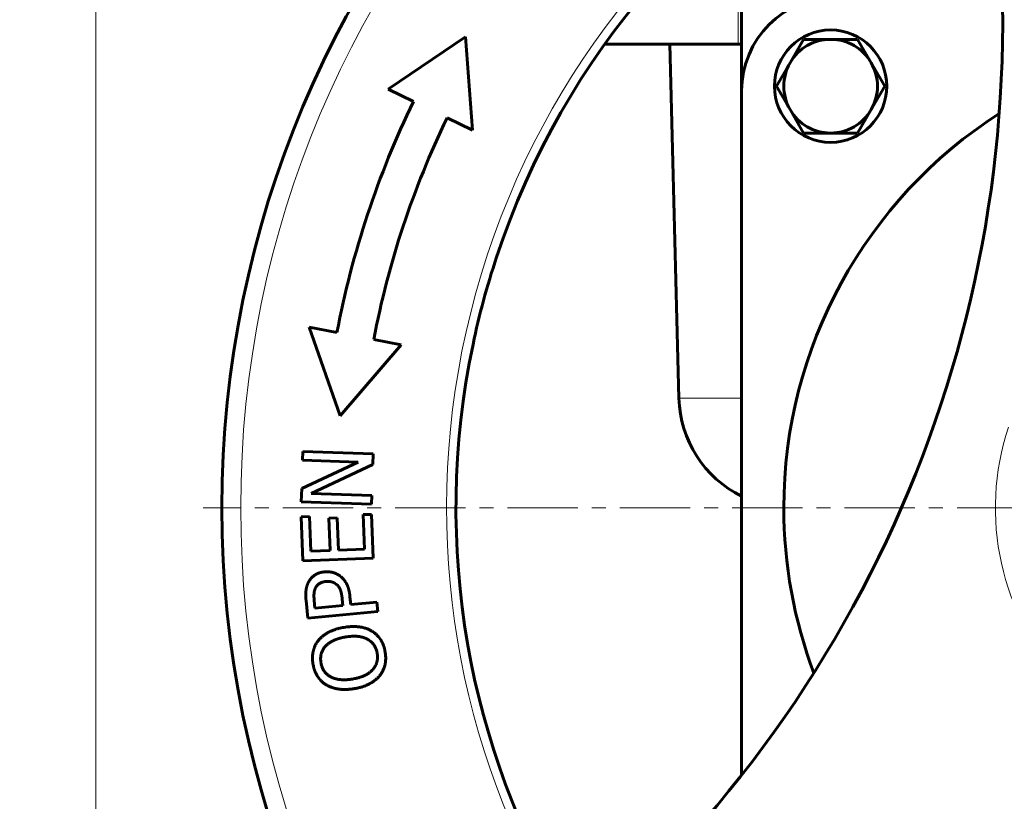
# Model space of a CAD drawing. Header units: millimetres. Extents: x -208 to 689, y -548 to 352.
# Tile 8 of 30: x -208 to -102, y 55 to 138. Entities that reach past the tile are written whole.
import ezdxf

# ---------------------------------------------------------------- set-up
doc = ezdxf.new("R2010")
doc.units = ezdxf.units.MM
for name, pattern in [('K5LT_AXLED', [12, 7.5, -1.5, 1.5, -1.5]), ('K5LT_BASIC', [0]), ('K5LT_THIN', [0])]:
    doc.linetypes.add(name, pattern=pattern)
doc.styles.add('KDIMTEXTSTYLE', font='GOST_AU.SHX', dxfattribs={"width": 0.96, "oblique": 15, "height": 5})
doc.styles.add('KTEXTSTYLE', font='GOST_AU.SHX', dxfattribs={"width": 0.96, "height": 5})
doc.dimstyles.new('KDIMSTYLE (1.00)', dxfattribs={"dimtxt": 5, "dimasz": 1, "dimexe": 2, "dimexo": 0, "dimgap": 1, "dimtad": 1, "dimtxsty": 'KDIMTEXTSTYLE', "dimsah": 1, "dimcen": 0, "dimdle": 1, "dimadec": 0, "dimazin": 0, "dimtfac": 0.667, "dimtmove": 0, "dimatfit": 3, "dimfxl": 1, "dimtvp": 1, "dimtolj": 1, "dimtzin": 0, "dimarcsym": 0})

# ---------------------------------------------------------------- blocks, each defined once
blk = doc.blocks.new('U0')
at = {"color": 30, "linetype": 'K5LT_AXLED', "lineweight": 18, "true_color": 0xff8000}
blk.add_line((-76, 86), (-188, 86), dxfattribs=at)
blk = doc.blocks.new('D0')
for points in [[(-198.81, 328.15), (-199.47, 333.15), (-200.13, 328.15), (-199.47, 328.65)], [(-199.47, 3), (-198.81, 8), (-199.47, 7.5), (-200.13, 8)]]:
    blk.add_hatch(color=7).paths.add_polyline_path(points)
at = {"color": 7, "linetype": 'K5LT_THIN', "lineweight": 18}
for p, q in [((0, 333.15), (-201.47, 333.15)), ((-200.13, 328.15), (-199.47, 333.15)), ((-199.47, 333.15), (-198.81, 328.15)), ((-199.47, 3), (-199.47, 333.15)), ((-199.47, 328.65), (-200.13, 328.15)), ((-198.81, 328.15), (-199.47, 328.65)), ((-199.47, 3), (-200.13, 8)), ((-200.13, 8), (-199.47, 7.5)), ((-199.47, 7.5), (-198.81, 8)), ((-198.81, 8), (-199.47, 3)), ((3.75, 3), (-201.47, 3))]:
    blk.add_line(p, q, dxfattribs=at)
blk.add_wipeout([(-200.47, 152.53), (-207.6, 152.53), (-207.6, 163.04), (-200.47, 163.04)])
at = {"color": 7, "insert": (-207, 152.53), "char_height": 5, "attachment_point": 1, "rotation": 90, "style": 'KTEXTSTYLE'}
blk.add_mtext('\\H3.5;\\W0.965;\\Q15;\\Q15;\\H5.00;329', dxfattribs=at)
blk = doc.blocks.new('KDIMARROW_01')
blk.add_hatch(color=0).paths.add_polyline_path([(0, 0), (-5, 0.66), (-4.5, 0), (-5, -0.66)])
at = {"color": 0, "linetype": 'K5LT_THIN', "lineweight": 18}
for p, q in [((-4.5, 0), (-5, 0.66)), ((-5, 0.66), (0, 0)), ((0, 0), (-5, -0.66)), ((-5, -0.66), (-4.5, 0)), ((0, 0), (-1, 0))]:
    blk.add_line(p, q, dxfattribs=at)

msp = doc.modelspace()

# ---------------------------------------------------------------- linework, layer by layer
at = {"color": 7, "linetype": 'K5LT_THIN', "lineweight": 18}
for p, q in [((-130.881, 141.5), (-130.881, 135.5)), ((-130.5, 97.686), (-137.197, 97.686))]:
    msp.add_line(p, q, dxfattribs=at)
at = {"color": 150, "linetype": 'K5LT_BASIC', "lineweight": 60, "true_color": 0x0080ff}
for p, q in [((-130.5, 130.5), (-130.5, 141.5)), ((-159.981, 136.284), (-168.255, 130.668)), ((-159.255, 126.31), (-159.981, 136.284)), ((-125.33, 133.5), (-123.887, 136)), ((-123.887, 136), (-121, 136)), ((-121, 136), (-118.113, 136)), ((-118.113, 136), (-116.67, 133.5)), ((-130.881, 135.5), (-145.1, 135.5)), ((-137.197, 97.686), (-138.187, 135.5)), ((-130.881, 135.5), (-130.5, 135.5)), ((-126.774, 131), (-125.33, 133.5)), ((-116.67, 133.5), (-115.226, 131)), ((-168.255, 130.668), (-165.555, 129.361)), ((-130.5, 57.464), (-130.5, 130.5)), ((-125.33, 128.5), (-126.774, 131)), ((-115.226, 131), (-116.67, 128.5)), ((-123.887, 126), (-125.33, 128.5)), ((-116.67, 128.5), (-118.113, 126)), ((-161.955, 127.618), (-159.255, 126.31)), ((-121, 126), (-123.887, 126)), ((-118.113, 126), (-121, 126)), ((-176.673, 105.269), (-173.39, 95.823)), ((-173.726, 104.705), (-176.673, 105.269)), ((-173.39, 95.823), (-166.851, 103.389)), ((-166.851, 103.389), (-169.797, 103.953)), ((-177.358, 91.998), (-177.389, 91.068)), ((-169.862, 91.753), (-177.358, 91.998)), ((-169.899, 90.635), (-169.862, 91.753)), ((-171.454, 90.874), (-177.487, 88.049)), ((-177.389, 91.068), (-171.454, 90.874)), ((-176.47, 87.53), (-169.899, 90.635)), ((-177.487, 88.049), (-177.533, 86.634)), ((-170.007, 87.318), (-176.47, 87.53)), ((-170.037, 86.389), (-170.007, 87.318)), ((-177.533, 86.634), (-170.037, 86.389)), ((-170.032, 85.296), (-170.919, 85.265)), ((-170.919, 85.265), (-170.791, 81.572)), ((-169.869, 80.606), (-170.032, 85.296)), ((-176.641, 85.066), (-177.528, 85.035)), ((-177.528, 85.035), (-177.365, 80.346)), ((-176.513, 81.373), (-176.641, 85.066)), ((-173.692, 84.919), (-174.579, 84.888)), ((-174.579, 84.888), (-174.46, 81.444)), ((-173.573, 81.475), (-173.692, 84.919)), ((-174.46, 81.444), (-176.513, 81.373)), ((-170.791, 81.572), (-173.573, 81.475)), ((-177.365, 80.346), (-169.869, 80.606)), ((-177.016, 76.099), (-176.836, 74.224)), ((-176.072, 75.299), (-176.151, 76.121)), ((-173.161, 76.262), (-173.096, 75.584)), ((-172.249, 75.666), (-172.329, 76.507)), ((-169.466, 75.933), (-172.249, 75.666)), ((-169.37, 74.941), (-169.466, 75.933)), ((-176.836, 74.224), (-169.37, 74.941)), ((-173.096, 75.584), (-176.072, 75.299))]:
    msp.add_line(p, q, dxfattribs=at)
for centre, radius in [((-76, 86), 110), ((-121, 131), 6)]:
    msp.add_circle(centre, radius, dxfattribs=at)
at = {"color": 7, "linetype": 'K5LT_THIN', "lineweight": 18}
msp.add_circle((-76, 86), 108, dxfattribs=at)
for radius, start, end in [(86, 345.84839, 161.66469), (86, 161.66469, 337.48099), (27.401, 161.66469, 346.36598)]:
    msp.add_arc((-76, 86), radius, start, end, dxfattribs=at)
at = {"color": 150, "linetype": 'K5LT_BASIC', "lineweight": 60, "true_color": 0x0080ff}
for centre, radius, start, end in [((-76, 86), 85, 344.70693, 161.66469), ((-232.623, 137.905), 130, 313.74887, 9.58052), ((-120.5, 130.5), 10, 90, 180), ((-121, 131), 5, 90, 150), ((-121, 131), 5, 30, 90), ((-121, 131), 5, 150, 210), ((-121, 131), 5, 330, 30), ((-76, 86), 99.5, 154.16469, 169.16469), ((-121, 131), 5, 210, 270), ((-121, 131), 5, 270, 330), ((-76, 86), 95.5, 154.16469, 169.16469), ((-76, 86), 50, 122.67622, 180), ((-76, 86), 85, 161.66469, 168.15764), ((-76, 86), 85, 168.15764, 338.62246), ((-125.201, 98), 12, 181.5, 243.79534), ((-76, 86), 50, 180, 200.65317)]:
    msp.add_arc(centre, radius, start, end, dxfattribs=at)
for points, knots in [([(-175.039, 79.159), (-175.083, 79.155), (-175.148, 79.147), (-175.232, 79.135), (-175.295, 79.124), (-175.366, 79.11), (-175.435, 79.094), (-175.504, 79.076), (-175.583, 79.054), (-175.672, 79.024), (-175.763, 78.989), (-175.841, 78.955), (-175.908, 78.922), (-175.954, 78.897), (-175.992, 78.875), (-176.024, 78.856), (-176.063, 78.831), (-176.101, 78.806), (-176.131, 78.784), (-176.163, 78.761), (-176.205, 78.729), (-176.261, 78.684), (-176.314, 78.638), (-176.384, 78.572), (-176.539, 78.411), (-176.661, 78.238), (-176.738, 78.098)], [0, 0, 0, 0, 0.0530484, 0.0797377, 0.1063796, 0.1329138, 0.1735843, 0.1986931, 0.2278357, 0.2841369, 0.3282459, 0.3650335, 0.4056008, 0.436653, 0.4422253, 0.4707089, 0.4912853, 0.511673, 0.5382747, 0.5479905, 0.571326, 0.6173104, 0.6576106, 0.6783607, 0.7650587, 1, 1, 1, 1]), ([(-173.318, 78.665), (-173.329, 78.674), (-173.352, 78.692), (-173.386, 78.72), (-173.421, 78.746), (-173.458, 78.772), (-173.495, 78.798), (-173.534, 78.823), (-173.574, 78.848), (-173.616, 78.872), (-173.659, 78.896), (-173.704, 78.92), (-173.752, 78.943), (-173.801, 78.966), (-173.853, 78.988), (-173.907, 79.01), (-173.963, 79.03), (-174.022, 79.05), (-174.077, 79.068), (-174.118, 79.079), (-174.16, 79.091), (-174.207, 79.103), (-174.251, 79.113), (-174.293, 79.122), (-174.335, 79.13), (-174.389, 79.139), (-174.431, 79.146), (-174.473, 79.152), (-174.522, 79.157), (-174.569, 79.162), (-174.612, 79.165), (-174.654, 79.168), (-174.712, 79.17), (-174.758, 79.171), (-174.801, 79.171), (-174.845, 79.171), (-174.898, 79.169), (-174.942, 79.167), (-174.966, 79.165), (-174.997, 79.163), (-175.019, 79.161), (-175.039, 79.159)], [0, 0, 0, 0, 0.0252001, 0.0505154, 0.0759439, 0.1016748, 0.1275434, 0.1540043, 0.1808827, 0.20842, 0.2361928, 0.2648796, 0.2942586, 0.3248186, 0.3559086, 0.3881489, 0.4210655, 0.4549017, 0.4891369, 0.5153509, 0.5238695, 0.5586104, 0.593169, 0.597319, 0.6273765, 0.661274, 0.6838969, 0.6950202, 0.7285834, 0.7620854, 0.769602, 0.79552, 0.8289888, 0.8610687, 0.8676798, 0.8964198, 0.9306071, 0.9512574, 0.9651328, 0.9688453, 1, 1, 1, 1]), ([(-176.738, 78.098), (-176.746, 78.085), (-176.761, 78.057), (-176.782, 78.016), (-176.796, 77.988), (-176.81, 77.959), (-176.824, 77.929), (-176.844, 77.883), (-176.863, 77.837), (-176.881, 77.789), (-176.896, 77.747), (-176.908, 77.713), (-176.919, 77.679), (-176.932, 77.637), (-176.947, 77.583), (-176.962, 77.528), (-176.974, 77.477), (-176.982, 77.438), (-176.99, 77.399), (-176.999, 77.354), (-177.009, 77.293), (-177.018, 77.23), (-177.024, 77.179), (-177.028, 77.135), (-177.033, 77.09), (-177.038, 77.03), (-177.042, 76.959), (-177.045, 76.9), (-177.046, 76.85), (-177.047, 76.801), (-177.048, 76.736), (-177.048, 76.659), (-177.047, 76.581), (-177.044, 76.503), (-177.04, 76.423), (-177.036, 76.34), (-177.028, 76.233), (-177.021, 76.151), (-177.016, 76.099)], [0, 0, 0, 0, 0.0264079, 0.0531576, 0.0792877, 0.0802328, 0.1078595, 0.1357869, 0.1644081, 0.1934676, 0.2231108, 0.2394671, 0.2529266, 0.2833043, 0.3140538, 0.3453327, 0.3766902, 0.3993824, 0.4084879, 0.4405564, 0.4730221, 0.5055472, 0.538383, 0.5509696, 0.5715401, 0.6052405, 0.6392959, 0.6735742, 0.6891202, 0.7078579, 0.7419647, 0.7759079, 0.809317, 0.8423191, 0.8746736, 0.9067121, 0.9426804, 1, 1, 1, 1]), ([(-175.995, 77.48), (-175.967, 77.528), (-175.939, 77.577), (-175.876, 77.662), (-175.844, 77.702), (-175.777, 77.772), (-175.743, 77.804), (-175.67, 77.863), (-175.632, 77.89), (-175.55, 77.941), (-175.505, 77.965), (-175.413, 78.009), (-175.363, 78.028), (-175.253, 78.065), (-175.189, 78.082), (-175.055, 78.11), (-174.982, 78.119), (-174.909, 78.127)], [0, 0, 0, 0, 0.1271192, 0.1271192, 0.242439, 0.242439, 0.3487748, 0.3487748, 0.4567528, 0.4567528, 0.5699692, 0.5699692, 0.6888784, 0.6888784, 0.8350827, 0.8350827, 1, 1, 1, 1]), ([(-174.909, 78.127), (-174.891, 78.129), (-174.856, 78.132), (-174.803, 78.135), (-174.751, 78.137), (-174.715, 78.138), (-174.681, 78.138), (-174.647, 78.138), (-174.609, 78.136), (-174.576, 78.135), (-174.544, 78.132), (-174.504, 78.129), (-174.458, 78.123), (-174.422, 78.118), (-174.393, 78.113), (-174.366, 78.108), (-174.33, 78.1), (-174.291, 78.09), (-174.262, 78.082), (-174.237, 78.075), (-174.214, 78.067), (-174.183, 78.057), (-174.149, 78.044), (-174.121, 78.032), (-174.099, 78.023), (-174.079, 78.013), (-174.054, 78.002), (-174.025, 77.987), (-173.993, 77.97), (-173.966, 77.954), (-173.94, 77.939), (-173.919, 77.926), (-173.895, 77.91), (-173.871, 77.894), (-173.848, 77.877), (-173.833, 77.866), (-173.818, 77.855), (-173.803, 77.844), (-173.782, 77.827), (-173.768, 77.816), (-173.761, 77.81)], [0, 0, 0, 0, 0.036598, 0.0739302, 0.1118585, 0.1503178, 0.1561038, 0.1889386, 0.2277545, 0.2455389, 0.2666553, 0.3055054, 0.3442557, 0.382204, 0.396653, 0.4194257, 0.4553552, 0.4905513, 0.5242013, 0.5355864, 0.5571057, 0.5891171, 0.6210231, 0.6519155, 0.6694568, 0.6820059, 0.7107489, 0.7389691, 0.7658699, 0.8040001, 0.817079, 0.8419326, 0.8660419, 0.8896445, 0.9124974, 0.9350864, 0.9358264, 0.9570881, 0.9787352, 1, 1, 1, 1]), ([(-172.329, 76.507), (-172.333, 76.542), (-172.34, 76.613), (-172.353, 76.716), (-172.367, 76.817), (-172.383, 76.917), (-172.4, 77.013), (-172.417, 77.093), (-172.43, 77.154), (-172.444, 77.214), (-172.462, 77.285), (-172.485, 77.369), (-172.506, 77.437), (-172.523, 77.489), (-172.54, 77.539), (-172.562, 77.599), (-172.589, 77.668), (-172.611, 77.72), (-172.63, 77.762), (-172.649, 77.803), (-172.675, 77.855), (-172.705, 77.912), (-172.73, 77.955), (-172.75, 77.991), (-172.771, 78.026), (-172.795, 78.066), (-172.817, 78.099), (-172.838, 78.131), (-172.862, 78.167), (-172.887, 78.202), (-172.908, 78.23), (-172.929, 78.257), (-172.955, 78.292), (-172.986, 78.33), (-173.015, 78.365), (-173.044, 78.398), (-173.071, 78.428), (-173.098, 78.457), (-173.125, 78.486), (-173.155, 78.516), (-173.188, 78.548), (-173.224, 78.582), (-173.267, 78.621), (-173.3, 78.649), (-173.318, 78.665)], [0, 0, 0, 0, 0.032667, 0.0659466, 0.0997098, 0.133828, 0.167992, 0.2021715, 0.2218697, 0.2363449, 0.2703853, 0.3043378, 0.3377159, 0.3549294, 0.3705816, 0.402495, 0.4338567, 0.4640558, 0.4750402, 0.4935728, 0.5224778, 0.5514684, 0.5799254, 0.5890462, 0.6079195, 0.6350578, 0.652335, 0.6618655, 0.6875606, 0.7125179, 0.7216616, 0.7363988, 0.7599338, 0.7822204, 0.8035858, 0.8234448, 0.8427055, 0.8605027, 0.87743, 0.8982807, 0.919603, 0.9413962, 0.9669294, 1, 1, 1, 1]), ([(-176.151, 76.121), (-176.154, 76.153), (-176.16, 76.216), (-176.167, 76.308), (-176.171, 76.377), (-176.173, 76.434), (-176.175, 76.49), (-176.177, 76.551), (-176.177, 76.603), (-176.177, 76.652), (-176.176, 76.709), (-176.174, 76.762), (-176.171, 76.806), (-176.168, 76.847), (-176.164, 76.9), (-176.159, 76.945), (-176.154, 76.98), (-176.149, 77.015), (-176.141, 77.058), (-176.132, 77.1), (-176.125, 77.131), (-176.118, 77.16), (-176.11, 77.19), (-176.102, 77.218), (-176.094, 77.245), (-176.083, 77.276), (-176.074, 77.303), (-176.065, 77.328), (-176.055, 77.351), (-176.041, 77.385), (-176.028, 77.414), (-176.017, 77.435), (-176.007, 77.456), (-176, 77.47), (-175.995, 77.48)], [0, 0, 0, 0, 0.0504713, 0.1017483, 0.1534329, 0.1718289, 0.2048116, 0.2559724, 0.2861416, 0.3059969, 0.3550806, 0.4024192, 0.4180772, 0.4488929, 0.4933565, 0.5364448, 0.5535863, 0.577873, 0.6190531, 0.6589424, 0.6828048, 0.6979387, 0.7355832, 0.7590697, 0.7728567, 0.8087587, 0.8436309, 0.8462211, 0.8768433, 0.9093011, 0.9403641, 0.961032, 0.9705936, 1, 1, 1, 1]), ([(-173.761, 77.81), (-173.75, 77.801), (-173.733, 77.788), (-173.706, 77.765), (-173.678, 77.739), (-173.643, 77.705), (-173.61, 77.67), (-173.585, 77.64), (-173.567, 77.618), (-173.553, 77.601), (-173.541, 77.585), (-173.529, 77.569), (-173.517, 77.552), (-173.506, 77.535), (-173.494, 77.518), (-173.482, 77.5), (-173.471, 77.481), (-173.459, 77.462), (-173.448, 77.441), (-173.436, 77.42), (-173.427, 77.403), (-173.419, 77.387), (-173.411, 77.372), (-173.401, 77.351), (-173.39, 77.325), (-173.378, 77.299), (-173.367, 77.271), (-173.359, 77.251), (-173.352, 77.232), (-173.345, 77.212), (-173.334, 77.182), (-173.324, 77.149), (-173.314, 77.12), (-173.307, 77.096), (-173.3, 77.072), (-173.292, 77.042), (-173.282, 77.003), (-173.274, 76.974), (-173.268, 76.947), (-173.261, 76.92), (-173.253, 76.881), (-173.244, 76.838), (-173.235, 76.795), (-173.23, 76.765), (-173.224, 76.736), (-173.219, 76.707), (-173.212, 76.664), (-173.205, 76.62), (-173.198, 76.576), (-173.19, 76.517), (-173.18, 76.443), (-173.172, 76.368), (-173.165, 76.308), (-173.162, 76.277), (-173.161, 76.262)], [0, 0, 0, 0, 0.0297035, 0.0469301, 0.0751264, 0.1126989, 0.1502588, 0.1784103, 0.1955906, 0.2111956, 0.2252211, 0.2392385, 0.2534117, 0.267748, 0.2824184, 0.2972641, 0.3126248, 0.3283351, 0.3445685, 0.3609809, 0.3780341, 0.3853718, 0.3955512, 0.4138176, 0.4323584, 0.4515737, 0.4711322, 0.491107, 0.492598, 0.5111475, 0.5317808, 0.5529335, 0.5748395, 0.5881139, 0.5970142, 0.6196351, 0.6424557, 0.6654433, 0.6696665, 0.6883813, 0.7111187, 0.7336796, 0.7559275, 0.7780194, 0.7796298, 0.7996796, 0.821058, 0.8420188, 0.8628463, 0.8832536, 0.9230968, 0.9620525, 0.9811588, 1, 1, 1, 1]), ([(-172.97, 73.236), (-173.077, 73.218), (-173.235, 73.188), (-173.436, 73.143), (-173.582, 73.106), (-173.722, 73.067), (-173.855, 73.026), (-173.983, 72.983), (-174.105, 72.939), (-174.221, 72.893), (-174.331, 72.846), (-174.402, 72.813), (-174.47, 72.781), (-174.537, 72.749), (-174.63, 72.7), (-174.718, 72.651), (-174.792, 72.608), (-174.845, 72.576), (-174.896, 72.545), (-174.953, 72.508), (-175.023, 72.461), (-175.088, 72.415), (-175.169, 72.355), (-175.261, 72.283), (-175.345, 72.211), (-175.407, 72.155), (-175.451, 72.114), (-175.493, 72.073), (-175.545, 72.02), (-175.607, 71.954), (-175.654, 71.901), (-175.676, 71.874)], [0, 0, 0, 0, 0.087698, 0.131267, 0.1740605, 0.2163016, 0.2574061, 0.2978102, 0.3372022, 0.3762747, 0.4141203, 0.449305, 0.4510642, 0.4864524, 0.5212088, 0.5543155, 0.5864473, 0.6070761, 0.6172833, 0.6477978, 0.6770919, 0.705486, 0.7324249, 0.7838057, 0.8311599, 0.8540706, 0.8762627, 0.8979788, 0.918985, 0.9600686, 1, 1, 1, 1]), ([(-169.974, 72.822), (-170.078, 72.882), (-170.181, 72.941), (-170.407, 73.046), (-170.531, 73.093), (-170.79, 73.177), (-170.928, 73.212), (-171.15, 73.256), (-171.232, 73.269), (-171.323, 73.281), (-171.329, 73.282), (-171.349, 73.285), (-171.362, 73.287), (-171.403, 73.292), (-171.43, 73.295), (-171.514, 73.304), (-171.573, 73.309), (-171.727, 73.319), (-171.824, 73.323), (-172.036, 73.324), (-172.15, 73.322), (-172.396, 73.308), (-172.528, 73.297), (-172.764, 73.268), (-172.867, 73.252), (-172.97, 73.236)], [0, 0, 0, 0, 0.1357661, 0.1357661, 0.2855203, 0.2855203, 0.4471145, 0.4471145, 0.5427259, 0.5427259, 0.5501375, 0.5501375, 0.5649608, 0.5649608, 0.5946074, 0.5946074, 0.6539006, 0.6539006, 0.7433105, 0.7433105, 0.8363389, 0.8363389, 0.9324878, 0.9324878, 1, 1, 1, 1]), ([(-168.57, 70.604), (-168.583, 70.68), (-168.606, 70.798), (-168.643, 70.953), (-168.673, 71.062), (-168.702, 71.157), (-168.729, 71.238), (-168.767, 71.342), (-168.806, 71.44), (-168.847, 71.533), (-168.877, 71.597), (-168.906, 71.657), (-168.927, 71.697), (-168.946, 71.734), (-168.966, 71.77), (-168.995, 71.821), (-169.02, 71.864), (-169.04, 71.895), (-169.054, 71.918), (-169.067, 71.939), (-169.086, 71.968), (-169.111, 72.005), (-169.14, 72.047), (-169.17, 72.088), (-169.2, 72.128), (-169.232, 72.168), (-169.266, 72.21), (-169.304, 72.255), (-169.358, 72.315), (-169.437, 72.399), (-169.545, 72.502), (-169.664, 72.603), (-169.805, 72.711), (-169.907, 72.78), (-169.974, 72.822)], [0, 0, 0, 0, 0.0794077, 0.1240691, 0.1680628, 0.199881, 0.2310712, 0.2613337, 0.3200375, 0.3478654, 0.3741676, 0.3998612, 0.422868, 0.4240086, 0.4472221, 0.4691837, 0.4908266, 0.5038803, 0.5116632, 0.5208694, 0.5320068, 0.5516775, 0.5711677, 0.5904352, 0.609659, 0.6289773, 0.6484351, 0.6710115, 0.6965685, 0.7409832, 0.8025737, 0.8658127, 0.9148375, 1, 1, 1, 1]), ([(-175.676, 71.874), (-175.698, 71.848), (-175.736, 71.798), (-175.814, 71.692), (-175.878, 71.595), (-175.946, 71.478), (-175.99, 71.398), (-176.048, 71.282), (-176.098, 71.169), (-176.142, 71.056), (-176.17, 70.977), (-176.189, 70.918), (-176.203, 70.873), (-176.213, 70.837), (-176.22, 70.814), (-176.228, 70.785), (-176.237, 70.749), (-176.245, 70.717), (-176.255, 70.678), (-176.264, 70.636), (-176.273, 70.596), (-176.281, 70.555), (-176.289, 70.513), (-176.299, 70.45), (-176.308, 70.387), (-176.313, 70.344), (-176.318, 70.301), (-176.322, 70.257), (-176.327, 70.192), (-176.331, 70.127), (-176.334, 70.062), (-176.335, 69.996), (-176.335, 69.93), (-176.334, 69.864), (-176.332, 69.797), (-176.328, 69.73), (-176.323, 69.663), (-176.317, 69.595), (-176.312, 69.55), (-176.307, 69.504), (-176.301, 69.459), (-176.292, 69.39), (-176.284, 69.344), (-176.281, 69.321)], [0, 0, 0, 0, 0.0399514, 0.0734054, 0.1541886, 0.1773989, 0.2324284, 0.2615689, 0.3298629, 0.3761139, 0.4021802, 0.4258234, 0.4467551, 0.4559236, 0.4679354, 0.4745451, 0.4897883, 0.5092974, 0.5120743, 0.5349319, 0.5566421, 0.5579326, 0.5812349, 0.6046847, 0.6282993, 0.6511241, 0.6519241, 0.6755066, 0.6990499, 0.7225132, 0.7459437, 0.7692853, 0.7925712, 0.8157799, 0.8389649, 0.8620954, 0.885201, 0.9082863, 0.9313521, 0.9313624, 0.9543509, 0.9772401, 1, 1, 1, 1]), ([(-174.935, 71.233), (-174.907, 71.264), (-174.859, 71.312), (-174.792, 71.374), (-174.737, 71.422), (-174.689, 71.461), (-174.651, 71.49), (-174.612, 71.519), (-174.565, 71.553), (-174.504, 71.595), (-174.44, 71.637), (-174.374, 71.677), (-174.305, 71.716), (-174.235, 71.755), (-174.187, 71.779), (-174.138, 71.804), (-174.09, 71.828), (-174.026, 71.857), (-173.976, 71.879), (-173.925, 71.901), (-173.864, 71.926), (-173.795, 71.952), (-173.744, 71.971), (-173.694, 71.989), (-173.638, 72.008), (-173.564, 72.032), (-173.491, 72.054), (-173.417, 72.075), (-173.346, 72.095), (-173.274, 72.113), (-173.198, 72.132), (-173.113, 72.151), (-173.017, 72.171), (-172.912, 72.191), (-172.838, 72.204), (-172.799, 72.211)], [0, 0, 0, 0, 0.0662789, 0.1058078, 0.140693, 0.1755431, 0.1974982, 0.2104294, 0.2453694, 0.2804528, 0.3156234, 0.3508505, 0.3860695, 0.4212107, 0.4563577, 0.4565068, 0.4911733, 0.525685, 0.5450624, 0.5595745, 0.5931675, 0.6257815, 0.6486563, 0.6576653, 0.6883209, 0.7184667, 0.7473317, 0.7754206, 0.8042626, 0.8292197, 0.8577337, 0.8882817, 0.9231875, 0.9604743, 1, 1, 1, 1]), ([(-172.799, 72.211), (-172.698, 72.228), (-172.518, 72.253), (-172.261, 72.279), (-172.026, 72.292), (-171.833, 72.293), (-171.687, 72.288), (-171.582, 72.281), (-171.481, 72.272), (-171.385, 72.261), (-171.294, 72.248), (-171.206, 72.232), (-171.124, 72.215), (-171.046, 72.197), (-170.971, 72.177), (-170.9, 72.156), (-170.847, 72.138), (-170.804, 72.124), (-170.763, 72.109), (-170.711, 72.088), (-170.655, 72.065), (-170.604, 72.042), (-170.57, 72.026), (-170.537, 72.01), (-170.504, 71.993), (-170.459, 71.969), (-170.416, 71.944), (-170.381, 71.923), (-170.355, 71.907), (-170.331, 71.892), (-170.302, 71.873), (-170.271, 71.852), (-170.249, 71.837), (-170.228, 71.822), (-170.205, 71.805), (-170.176, 71.783), (-170.148, 71.761), (-170.12, 71.739), (-170.094, 71.716), (-170.069, 71.694), (-170.044, 71.672), (-170.02, 71.65), (-169.996, 71.626), (-169.968, 71.598), (-169.93, 71.558), (-169.871, 71.492), (-169.822, 71.43), (-169.756, 71.339), (-169.709, 71.268), (-169.645, 71.153), (-169.6, 71.062), (-169.555, 70.955), (-169.5, 70.807), (-169.462, 70.668), (-169.437, 70.547), (-169.432, 70.521), (-169.427, 70.496), (-169.425, 70.48), (-169.423, 70.468)], [0, 0, 0, 0, 0.0523462, 0.0943786, 0.1406892, 0.1859503, 0.2083299, 0.2301999, 0.2516603, 0.2724013, 0.2928315, 0.3124327, 0.3315125, 0.3498599, 0.367991, 0.3853519, 0.4021557, 0.4076939, 0.418058, 0.4336182, 0.4483483, 0.462607, 0.4750355, 0.4762451, 0.4897411, 0.5026731, 0.5151724, 0.5269914, 0.5337489, 0.5385449, 0.5494816, 0.5600616, 0.5677234, 0.5701889, 0.5802193, 0.5899665, 0.5995272, 0.6088067, 0.6179955, 0.6269986, 0.6359089, 0.644726, 0.6535426, 0.6639818, 0.6760422, 0.6987933, 0.7364701, 0.7412195, 0.7904714, 0.8061856, 0.8479408, 0.8720668, 0.8979071, 0.9715782, 0.9814171, 0.9885756, 0.9908929, 1, 1, 1, 1]), ([(-175.43, 69.469), (-175.439, 69.522), (-175.45, 69.606), (-175.462, 69.743), (-175.466, 69.842), (-175.465, 69.915), (-175.463, 70.003), (-175.456, 70.094), (-175.439, 70.226), (-175.42, 70.326), (-175.393, 70.432), (-175.36, 70.54), (-175.332, 70.614), (-175.291, 70.711), (-175.257, 70.782), (-175.202, 70.881), (-175.146, 70.971), (-175.059, 71.092), (-174.984, 71.181), (-174.935, 71.233)], [0, 0, 0, 0, 0.0769505, 0.123486, 0.2053164, 0.2265517, 0.2375071, 0.3420386, 0.3698908, 0.4496439, 0.505478, 0.547039, 0.6341705, 0.6343352, 0.719837, 0.7626485, 0.8175444, 0.8909045, 1, 1, 1, 1]), ([(-169.423, 70.468), (-169.418, 70.441), (-169.41, 70.386), (-169.402, 70.316), (-169.391, 70.2), (-169.385, 70.047), (-169.394, 69.878), (-169.412, 69.741), (-169.433, 69.625), (-169.46, 69.521), (-169.494, 69.413), (-169.527, 69.322), (-169.563, 69.24), (-169.588, 69.19), (-169.605, 69.156), (-169.621, 69.126), (-169.639, 69.094), (-169.655, 69.065), (-169.673, 69.036), (-169.689, 69.01), (-169.708, 68.981), (-169.728, 68.95), (-169.749, 68.92), (-169.772, 68.888), (-169.796, 68.856), (-169.821, 68.824), (-169.848, 68.79), (-169.877, 68.756), (-169.899, 68.731), (-169.924, 68.703), (-169.954, 68.67), (-169.995, 68.627), (-170.029, 68.595), (-170.059, 68.566), (-170.092, 68.536), (-170.135, 68.499), (-170.18, 68.461), (-170.228, 68.423), (-170.278, 68.385), (-170.332, 68.347), (-170.387, 68.31), (-170.447, 68.272), (-170.507, 68.235), (-170.569, 68.2), (-170.633, 68.165), (-170.703, 68.129), (-170.779, 68.093), (-170.88, 68.047), (-171.03, 67.985), (-171.167, 67.937), (-171.365, 67.873), (-171.622, 67.802), (-171.897, 67.746), (-172.053, 67.72)], [0, 0, 0, 0, 0.019422, 0.0407137, 0.0520753, 0.1065268, 0.1582377, 0.1850605, 0.2172654, 0.2539535, 0.2722776, 0.3103408, 0.3331281, 0.3451211, 0.3554878, 0.3642286, 0.3729719, 0.3850184, 0.3907785, 0.3999428, 0.4092085, 0.4187855, 0.4285687, 0.4386663, 0.4488748, 0.4595214, 0.4704981, 0.4820231, 0.4937711, 0.4956673, 0.5103682, 0.5273942, 0.5400133, 0.5448575, 0.558417, 0.5722681, 0.5866058, 0.6011382, 0.6161642, 0.6314883, 0.6472108, 0.6630355, 0.6799612, 0.6952281, 0.7115102, 0.7278078, 0.7475606, 0.7654271, 0.7983554, 0.8489758, 0.8520497, 0.9200631, 1, 1, 1, 1]), ([(-169.181, 68.05), (-169.149, 68.089), (-169.106, 68.144), (-169.036, 68.241), (-168.97, 68.339), (-168.907, 68.443), (-168.853, 68.542), (-168.798, 68.649), (-168.742, 68.776), (-168.697, 68.892), (-168.665, 68.984), (-168.637, 69.075), (-168.617, 69.146), (-168.596, 69.232), (-168.579, 69.305), (-168.565, 69.383), (-168.556, 69.433), (-168.552, 69.461), (-168.543, 69.517), (-168.532, 69.607), (-168.519, 69.763), (-168.515, 69.888), (-168.515, 70.024), (-168.518, 70.146), (-168.53, 70.295), (-168.546, 70.445), (-168.56, 70.541), (-168.57, 70.604)], [0, 0, 0, 0, 0.0567406, 0.0777344, 0.1358146, 0.1914828, 0.2170093, 0.2662608, 0.3300718, 0.377688, 0.4096215, 0.4418917, 0.4862592, 0.4941935, 0.5432349, 0.5703394, 0.584275, 0.6002493, 0.601096, 0.6481294, 0.7014883, 0.7733839, 0.7833843, 0.8462833, 0.9022361, 0.9377972, 1, 1, 1, 1]), ([(-174.39, 67.954), (-174.432, 67.976), (-174.497, 68.014), (-174.61, 68.087), (-174.686, 68.142), (-174.783, 68.222), (-174.844, 68.276), (-174.918, 68.352), (-174.957, 68.395), (-174.99, 68.433), (-175.008, 68.455), (-175.028, 68.48), (-175.047, 68.506), (-175.073, 68.542), (-175.096, 68.575), (-175.138, 68.64), (-175.192, 68.731), (-175.239, 68.829), (-175.28, 68.922), (-175.313, 69.006), (-175.346, 69.108), (-175.379, 69.223), (-175.407, 69.338), (-175.423, 69.429), (-175.43, 69.469)], [0, 0, 0, 0, 0.0704832, 0.113172, 0.2072744, 0.2178273, 0.3138664, 0.3386147, 0.3928894, 0.41007, 0.4222208, 0.4404364, 0.4633931, 0.4768339, 0.5132005, 0.5315454, 0.6060258, 0.6862888, 0.7069339, 0.765967, 0.8279819, 0.8703339, 0.9437452, 1, 1, 1, 1]), ([(-176.281, 69.321), (-176.27, 69.256), (-176.251, 69.161), (-176.223, 69.036), (-176.201, 68.946), (-176.177, 68.859), (-176.151, 68.775), (-176.124, 68.695), (-176.097, 68.617), (-176.068, 68.542), (-176.039, 68.471), (-176.009, 68.403), (-175.968, 68.314), (-175.919, 68.218), (-175.869, 68.128), (-175.836, 68.072), (-175.819, 68.045), (-175.802, 68.018), (-175.789, 67.998), (-175.767, 67.964), (-175.746, 67.933), (-175.718, 67.892), (-175.69, 67.853), (-175.662, 67.815), (-175.633, 67.778), (-175.605, 67.743), (-175.576, 67.707), (-175.546, 67.672), (-175.517, 67.639), (-175.487, 67.606), (-175.457, 67.573), (-175.423, 67.538), (-175.384, 67.5), (-175.34, 67.457), (-175.288, 67.41), (-175.224, 67.353), (-175.146, 67.291), (-175.067, 67.231), (-175.003, 67.186), (-174.944, 67.146), (-174.907, 67.122), (-174.883, 67.108)], [0, 0, 0, 0, 0.0657912, 0.0984385, 0.1305322, 0.162271, 0.1930852, 0.223324, 0.2527139, 0.2818286, 0.3098365, 0.3370176, 0.3628231, 0.4193374, 0.4565638, 0.4791726, 0.4920704, 0.4932617, 0.5144036, 0.5193392, 0.5386036, 0.5575556, 0.575873, 0.5938628, 0.6115085, 0.6291375, 0.6466764, 0.664141, 0.6819106, 0.6987327, 0.7158232, 0.7328006, 0.7551854, 0.779122, 0.8046105, 0.8364327, 0.8781937, 0.919512, 0.9500895, 0.9685006, 1, 1, 1, 1]), ([(-172.053, 67.72), (-172.098, 67.713), (-172.189, 67.699), (-172.322, 67.681), (-172.453, 67.666), (-172.581, 67.655), (-172.705, 67.647), (-172.812, 67.643), (-172.893, 67.641), (-172.97, 67.641), (-173.058, 67.642), (-173.166, 67.646), (-173.265, 67.652), (-173.334, 67.658), (-173.402, 67.665), (-173.475, 67.674), (-173.569, 67.688), (-173.651, 67.702), (-173.71, 67.714), (-173.766, 67.726), (-173.828, 67.74), (-173.907, 67.761), (-173.976, 67.782), (-174.026, 67.798), (-174.074, 67.814), (-174.128, 67.834), (-174.197, 67.861), (-174.248, 67.884), (-174.292, 67.904), (-174.334, 67.925), (-174.369, 67.943), (-174.39, 67.954)], [0, 0, 0, 0, 0.0478539, 0.0956705, 0.1433096, 0.1903094, 0.2368011, 0.282459, 0.3124135, 0.3309632, 0.3722525, 0.4167116, 0.4605003, 0.4943923, 0.5037864, 0.5459101, 0.5873809, 0.6275244, 0.6562874, 0.6669056, 0.7052902, 0.743407, 0.7808754, 0.8064223, 0.8179623, 0.8545318, 0.8910046, 0.9272618, 0.9392427, 0.9635594, 1, 1, 1, 1]), ([(-171.882, 66.695), (-171.773, 66.713), (-171.612, 66.744), (-171.406, 66.791), (-171.257, 66.828), (-171.115, 66.868), (-170.997, 66.905), (-170.909, 66.934), (-170.824, 66.963), (-170.726, 67), (-170.606, 67.047), (-170.493, 67.096), (-170.418, 67.13), (-170.344, 67.166), (-170.268, 67.203), (-170.143, 67.27), (-170.04, 67.329), (-169.925, 67.4), (-169.786, 67.492), (-169.671, 67.578), (-169.555, 67.673), (-169.476, 67.741), (-169.385, 67.827), (-169.314, 67.9), (-169.26, 67.957), (-169.213, 68.012), (-169.191, 68.037), (-169.181, 68.05)], [0, 0, 0, 0, 0.090903, 0.135894, 0.1799463, 0.2233664, 0.2655151, 0.2905609, 0.3068932, 0.3471817, 0.3871455, 0.4267705, 0.4640717, 0.4664031, 0.5062471, 0.5462841, 0.6068945, 0.6255389, 0.6853518, 0.7790951, 0.7796366, 0.8475997, 0.8934242, 0.9179157, 0.9620125, 0.9816171, 1, 1, 1, 1]), ([(-174.883, 67.108), (-174.823, 67.072), (-174.761, 67.039), (-174.667, 66.991), (-174.602, 66.96), (-174.505, 66.916), (-174.405, 66.876), (-174.303, 66.838), (-174.199, 66.802), (-174.093, 66.77), (-173.987, 66.741), (-173.914, 66.723), (-173.841, 66.706), (-173.766, 66.69), (-173.656, 66.669), (-173.546, 66.652), (-173.471, 66.641), (-173.399, 66.633), (-173.316, 66.624), (-173.188, 66.614), (-173.049, 66.608), (-172.924, 66.605), (-172.783, 66.606), (-172.651, 66.611), (-172.506, 66.62), (-172.38, 66.63), (-172.241, 66.644), (-172.122, 66.659), (-172.002, 66.676), (-171.93, 66.687), (-171.882, 66.695)], [0, 0, 0, 0, 0.0776683, 0.0782275, 0.117269, 0.1563187, 0.1954035, 0.2345202, 0.2736579, 0.312831, 0.3520232, 0.3881463, 0.3908435, 0.4292757, 0.4669195, 0.5041524, 0.5402048, 0.5418208, 0.5754839, 0.620734, 0.6644425, 0.7065966, 0.73567, 0.7926813, 0.8234783, 0.8625653, 0.9009196, 0.9418079, 0.9612561, 1, 1, 1, 1])]:
    msp.add_open_spline(points, degree=3, knots=knots, dxfattribs=at)

# ---------------------------------------------------------------- block references
msp.add_blockref('U0', (0, 0))

# ---------------------------------------------------------------- next in the draw order: dimensions: what is measured, and where the dimension line sits
at = {"color": 7}
dim = msp.add_linear_dim(base=(-199.467, 3), p1=(0, 333.147), p2=(3.754, 3), angle=90, text='\\H5.0;\\W0.965;\\Q15;\\H5.0;\\W0.965;\\Q15;\\Q15;329', dimstyle='KDIMSTYLE (1.00)', override={"dimexo": 0, "dimblk1": 'KDIMARROW_01', "dimblk2": 'KDIMARROW_01', "dimse1": 0, "dimse2": 0, "dimclrt": 7, "dimtolj": 1}, dxfattribs=at)
dim.commit()
dim.dimension.update_dxf_attribs({"geometry": 'D0', "text_midpoint": (-199.467, 158), "dimtype": 160})

doc.saveas('drawing.dxf')
